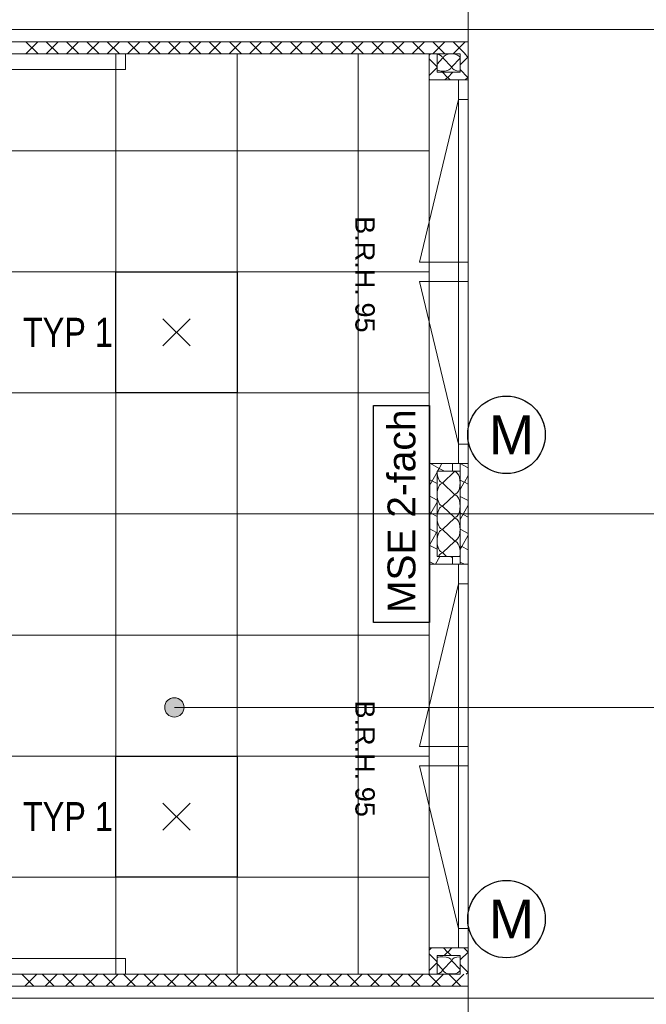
# Model space of a CAD drawing. Extents: x 1101 to 1942, y 41 to 882.
# Tile 17 of 104: x 1548 to 1613, y 389 to 490. Entities that reach past the tile are written whole.
import ezdxf
from ezdxf.lldxf.tags import DXFTag

# ---------------------------------------------------------------- set-up
doc = ezdxf.new("R2010")
doc.units = 0
doc.layers.get('0').update_dxf_attribs({"lineweight": 13})
for name, color, linetype, lineweight in [('Axen', 7, 'Continuous', 25), ('BI_X_Geometrie', 7, 'Continuous', 13), ('Deckenspiegel', 7, 'Continuous', 25), ('Fenster', 7, 'Continuous', 25), ('Fullfläche', 7, 'Continuous', 25), ('Maßlinien', 7, 'Continuous', 25), ('Wände', 7, 'Continuous', 25)]:
    doc.layers.add(name, color=color, linetype=linetype, lineweight=lineweight)
for name, color, linetype, lineweight, true_color in [('BI_E_Licht', 7, 'Continuous', 25, 0xff6600), ('BI_E_Starkstrom', 1, 'Continuous', 25, 0xff0000), ('BI_E_Trassen 2', 6, 'Continuous', 18, 0xff00ff)]:
    doc.layers.add(name, color=color, linetype=linetype, lineweight=lineweight, true_color=true_color)
doc.styles.get("Standard").update_dxf_attribs({"font": 'arial.ttf'})
tags = doc.linetypes.add('ALL_S25', pattern=[0.001, 0, -0.001]).pattern_tags.tags
tags[6:7] = [DXFTag(74, 4), DXFTag(75, 0), DXFTag(340, '0'), DXFTag(46, 1.0), DXFTag(50, 0.0), DXFTag(44, 0.0), DXFTag(45, 0.0)]
tags[4:5] = [DXFTag(74, 4), DXFTag(75, 0), DXFTag(340, '0'), DXFTag(46, 1.0), DXFTag(50, 0.0), DXFTag(44, 0.0), DXFTag(45, 0.0)]
tags = doc.linetypes.add('VERDECKT2_S2-A03CP7TW1H', pattern=[0.0027, 0.002, -0.0007]).pattern_tags.tags
tags[6:7] = [DXFTag(74, 4), DXFTag(75, 0), DXFTag(340, '0'), DXFTag(46, 1.0), DXFTag(50, 0.0), DXFTag(44, 0.0), DXFTag(45, 0.0)]
tags[4:5] = [DXFTag(74, 4), DXFTag(75, 0), DXFTag(340, '0'), DXFTag(46, 1.0), DXFTag(50, 0.0), DXFTag(44, 0.0), DXFTag(45, 0.0)]

# ---------------------------------------------------------------- blocks, each defined once
blk = doc.blocks.new('Referenz-A03CP7TX1H', base_point=(1202.26, 90.13))
at = {"layer": 'Axen', "color": 0, "linetype": 'ALL_S25', "lineweight": -2, "ltscale": 0.13}
for p, q in [((1594.7, 90.13), (1594.7, 825.65)), ((1661.85, 489.45), (1222.34, 489.45)), ((1661.84, 439.45), (1222.33, 439.45)), ((1661.83, 389.45), (1222.32, 389.45))]:
    blk.add_line(p, q, dxfattribs=at)
at = {"layer": 'Deckenspiegel', "color": 0, "lineweight": -2}
for p, q in [((1476, 486.95), (1590.7, 486.95)), ((1558.35, 486.95), (1558.35, 391.95)), ((1570.85, 486.95), (1570.85, 391.95)), ((1583.35, 486.95), (1583.35, 391.95)), ((1590.7, 486.95), (1590.7, 391.95)), ((1476, 476.95), (1590.7, 476.95)), ((1476, 464.45), (1590.7, 464.45)), ((1476, 451.95), (1590.7, 451.95)), ((1476, 439.45), (1590.7, 439.45)), ((1476, 426.95), (1590.7, 426.95)), ((1476, 414.45), (1590.7, 414.45)), ((1476, 401.95), (1590.7, 401.95)), ((1590.7, 391.95), (1476, 391.95))]:
    blk.add_line(p, q, dxfattribs=at)
at = {"layer": 'Fenster', "color": 0, "lineweight": -2}
for p, q in [((1594.7, 484.25), (1590.7, 484.25)), ((1593.7, 484.25), (1593.7, 444.65)), ((1593.7, 482.25), (1594.7, 482.25)), ((1593.7, 465.45), (1594.7, 465.45)), ((1594.7, 463.45), (1593.7, 463.45)), ((1593.7, 446.65), (1594.7, 446.65)), ((1594.7, 444.65), (1590.7, 444.65)), ((1594.7, 434.25), (1590.7, 434.25)), ((1593.7, 434.25), (1593.7, 394.65)), ((1593.7, 432.25), (1594.7, 432.25)), ((1593.7, 415.45), (1594.7, 415.45)), ((1594.7, 413.45), (1593.7, 413.45)), ((1593.7, 396.65), (1594.7, 396.65)), ((1594.7, 394.65), (1590.7, 394.65))]:
    blk.add_line(p, q, dxfattribs=at)
at = {"layer": 'Fenster', "color": 0, "linetype": 'VERDECKT2_S2-A03CP7TW1H', "lineweight": -2, "ltscale": 0.13}
for p, q in [((1593.7, 482.25), (1589.7, 465.45)), ((1589.7, 465.45), (1593.7, 465.45)), ((1589.7, 463.45), (1593.7, 463.45)), ((1593.7, 446.65), (1589.7, 463.45)), ((1593.7, 432.25), (1589.7, 415.45)), ((1589.7, 415.45), (1593.7, 415.45)), ((1589.7, 413.45), (1593.7, 413.45)), ((1593.7, 396.65), (1589.7, 413.45))]:
    blk.add_line(p, q, dxfattribs=at)
at = {"layer": 'Fullfläche', "color": 0, "lineweight": -2}
for p, q in [((1550.3, 488.19), (1549.05, 486.95)), ((1549.06, 488.19), (1550.31, 486.95)), ((1552.4, 488.19), (1551.15, 486.95)), ((1551.16, 488.19), (1552.41, 486.95)), ((1554.5, 488.19), (1553.25, 486.95)), ((1553.26, 488.19), (1554.51, 486.95)), ((1556.6, 488.19), (1555.35, 486.95)), ((1555.36, 488.19), (1556.61, 486.95)), ((1558.7, 488.19), (1557.45, 486.95)), ((1557.46, 488.19), (1558.71, 486.95)), ((1560.8, 488.19), (1559.55, 486.95)), ((1559.56, 488.19), (1560.81, 486.95)), ((1562.9, 488.19), (1561.65, 486.95)), ((1561.66, 488.19), (1562.91, 486.95)), ((1565, 488.19), (1563.75, 486.95)), ((1563.76, 488.19), (1565.01, 486.95)), ((1567.1, 488.19), (1565.85, 486.95)), ((1565.86, 488.19), (1567.11, 486.95)), ((1569.19, 488.2), (1567.95, 486.95)), ((1567.96, 488.19), (1569.21, 486.95)), ((1571.29, 488.2), (1570.05, 486.95)), ((1570.06, 488.2), (1571.31, 486.95)), ((1573.39, 488.2), (1572.15, 486.95)), ((1572.16, 488.2), (1573.41, 486.95)), ((1575.49, 488.2), (1574.25, 486.95)), ((1574.26, 488.2), (1575.51, 486.95)), ((1577.59, 488.2), (1576.35, 486.95)), ((1576.36, 488.2), (1577.61, 486.95)), ((1579.69, 488.2), (1578.45, 486.95)), ((1578.46, 488.2), (1579.71, 486.95)), ((1581.79, 488.2), (1580.55, 486.95)), ((1580.56, 488.2), (1581.81, 486.95)), ((1583.89, 488.2), (1582.65, 486.95)), ((1582.66, 488.2), (1583.91, 486.95)), ((1585.99, 488.2), (1584.75, 486.95)), ((1584.76, 488.2), (1586.01, 486.95)), ((1588.09, 488.2), (1586.85, 486.95)), ((1586.86, 488.2), (1588.11, 486.95)), ((1590.19, 488.2), (1588.95, 486.95)), ((1588.96, 488.2), (1590.21, 486.95)), ((1592.29, 488.2), (1591.05, 486.95)), ((1591.06, 488.2), (1592.31, 486.95)), ((1594.39, 488.2), (1593.15, 486.95)), ((1593.16, 488.2), (1594.41, 486.95)), ((1590.82, 486.95), (1590.7, 486.83)), ((1594.69, 486.62), (1594.37, 486.95)), ((1590.7, 486.42), (1591.5, 485.62)), ((1592.08, 486.5), (1591.5, 485.89)), ((1592.98, 485.6), (1592.12, 486.5)), ((1593.88, 486.5), (1593.02, 485.6)), ((1594.69, 486.62), (1593.9, 485.83)), ((1594.7, 486.63), (1594.7, 486.62)), ((1594.7, 486.62), (1594.7, 486.62)), ((1591.5, 485.53), (1590.7, 484.73)), ((1592.07, 485.05), (1592.59, 484.52)), ((1593.12, 485.05), (1592.6, 484.52)), ((1594.69, 484.52), (1593.9, 485.32)), ((1590.7, 484.32), (1590.77, 484.25)), ((1592.59, 484.52), (1592.32, 484.25)), ((1592.6, 484.52), (1592.87, 484.25)), ((1594.69, 484.52), (1594.42, 484.25)), ((1594.7, 484.53), (1594.7, 484.52)), ((1594.7, 484.52), (1594.7, 484.52)), ((1590.81, 444.65), (1591.71, 444.15)), ((1591.99, 444.65), (1591.71, 444.15)), ((1593.9, 444.65), (1594.7, 444.21)), ((1591.5, 443.76), (1590.7, 442.31)), ((1591.71, 444.15), (1591.54, 443.85)), ((1591.71, 444.15), (1592.27, 443.85)), ((1593.3, 443.82), (1592.1, 442.67)), ((1594.7, 443.42), (1594.32, 442.72)), ((1590.7, 443.02), (1591.5, 442.58)), ((1592.1, 442.62), (1593.3, 441.47)), ((1593.9, 442.95), (1594.31, 442.72)), ((1594.31, 442.72), (1593.9, 441.96)), ((1594.32, 442.72), (1594.7, 442.51)), ((1590.7, 441.32), (1591.5, 440.88)), ((1593.3, 441.42), (1592.1, 440.27)), ((1593.9, 441.26), (1594.7, 440.82)), ((1591.5, 440.68), (1590.87, 439.53)), ((1592.1, 440.22), (1593.3, 439.07)), ((1594.7, 440.34), (1593.9, 438.88)), ((1590.7, 439.63), (1590.87, 439.53)), ((1590.87, 439.53), (1590.7, 439.22)), ((1590.87, 439.53), (1591.5, 439.19)), ((1593.9, 439.56), (1594.7, 439.12)), ((1593.3, 439.02), (1592.1, 437.87)), ((1590.7, 437.93), (1591.45, 437.52)), ((1591.45, 437.52), (1590.7, 436.14)), ((1591.5, 437.59), (1591.46, 437.52)), ((1591.46, 437.52), (1591.5, 437.49)), ((1592.1, 437.82), (1593.3, 436.67)), ((1593.9, 437.87), (1594.7, 437.43)), ((1594.7, 437.25), (1594.06, 436.09)), ((1590.7, 436.24), (1591.5, 435.8)), ((1593.3, 436.62), (1592.1, 435.47)), ((1593.9, 436.17), (1594.05, 436.09)), ((1592.1, 435.42), (1592.49, 435.05)), ((1594.06, 436.08), (1593.9, 435.8)), ((1594.06, 436.09), (1594.7, 435.73)), ((1590.7, 434.54), (1591.24, 434.25)), ((1591.79, 435.05), (1591.35, 434.25)), ((1592.86, 435.05), (1593.1, 434.92)), ((1593.1, 434.34), (1593.05, 434.25)), ((1593.9, 434.48), (1594.32, 434.25)), ((1590.7, 394.43), (1590.92, 394.65)), ((1592.17, 394.65), (1592.59, 394.22)), ((1592.6, 394.22), (1593.02, 394.65)), ((1594.7, 394.22), (1594.27, 394.65)), ((1590.7, 394.02), (1591.5, 393.22)), ((1592.22, 393.85), (1592.59, 394.22)), ((1592.6, 394.22), (1592.97, 393.85)), ((1594.7, 394.22), (1593.9, 393.42)), ((1594.7, 394.22), (1594.7, 394.22)), ((1594.7, 394.22), (1594.7, 394.22)), ((1590.7, 392.33), (1591.5, 393.13)), ((1592.08, 392.4), (1591.5, 393.01)), ((1592.98, 393.3), (1592.12, 392.4)), ((1593.88, 392.4), (1593.02, 393.3)), ((1594.7, 392.12), (1593.9, 392.92)), ((1548.62, 391.95), (1549.86, 390.7)), ((1550.17, 391.95), (1548.93, 390.7)), ((1550.72, 391.95), (1551.96, 390.7)), ((1552.27, 391.95), (1551.03, 390.7)), ((1552.82, 391.95), (1554.06, 390.7)), ((1554.37, 391.95), (1553.13, 390.7)), ((1554.92, 391.95), (1556.16, 390.7)), ((1556.47, 391.95), (1555.23, 390.7)), ((1557.02, 391.95), (1558.26, 390.7)), ((1558.57, 391.95), (1557.33, 390.7)), ((1559.12, 391.95), (1560.36, 390.7)), ((1560.67, 391.95), (1559.43, 390.7)), ((1561.22, 391.95), (1562.46, 390.7)), ((1562.77, 391.95), (1561.53, 390.7)), ((1563.31, 391.95), (1564.56, 390.7)), ((1564.87, 391.95), (1563.63, 390.7)), ((1565.41, 391.95), (1566.66, 390.7)), ((1566.97, 391.95), (1565.73, 390.7)), ((1567.51, 391.95), (1568.76, 390.7)), ((1569.07, 391.95), (1567.83, 390.7)), ((1569.61, 391.95), (1570.86, 390.7)), ((1571.17, 391.95), (1569.93, 390.7)), ((1571.71, 391.95), (1572.96, 390.7)), ((1573.28, 391.95), (1572.03, 390.7)), ((1573.81, 391.95), (1575.06, 390.7)), ((1575.38, 391.95), (1574.13, 390.7)), ((1575.91, 391.95), (1577.16, 390.7)), ((1577.48, 391.95), (1576.23, 390.7)), ((1578.01, 391.95), (1579.26, 390.7)), ((1579.58, 391.95), (1578.33, 390.7)), ((1580.11, 391.95), (1581.36, 390.7)), ((1581.68, 391.95), (1580.43, 390.7)), ((1582.21, 391.95), (1583.46, 390.7)), ((1583.78, 391.95), (1582.53, 390.7)), ((1584.31, 391.95), (1585.56, 390.7)), ((1585.88, 391.95), (1584.63, 390.7)), ((1586.41, 391.95), (1587.66, 390.7)), ((1587.98, 391.95), (1586.73, 390.7)), ((1588.51, 391.95), (1589.76, 390.7)), ((1590.08, 391.95), (1588.83, 390.7)), ((1590.61, 391.95), (1591.86, 390.7)), ((1592.18, 391.95), (1590.93, 390.7)), ((1592.71, 391.95), (1593.96, 390.7)), ((1594.28, 391.95), (1593.03, 390.7)), ((1594.7, 392.12), (1594.52, 391.95)), ((1594.7, 392.13), (1594.7, 392.12)), ((1594.7, 392.12), (1594.7, 392.12))]:
    blk.add_line(p, q, dxfattribs=at)
for centre, major_axis, start_param, end_param in [((1593, 486.5), (-0.882, 0), 3.141593, 6.283185), ((1591.2, 486.5), (-0.882, 0), 3.141593, 4.365234), ((1592.1, 485.6), (-0.882, 0), 0.822565, 1.570796), ((1592.1, 485.6), (-0.882, 0), 1.570796, 3.141593), ((1593.9, 485.6), (-0.882, 0), 0, 1.570763), ((1592.1, 443.85), (0, -1.18), 4.712389, 6.283185), ((1593.3, 442.65), (0, -1.18), 0, 3.141593), ((1592.1, 441.45), (0, -1.18), 3.141593, 4.712389), ((1592.1, 441.45), (0, -1.18), 4.712389, 6.283185), ((1593.3, 440.25), (0, -1.18), 0, 3.141593), ((1592.1, 439.05), (0, -1.18), 3.141593, 4.712389), ((1592.1, 439.05), (0, -1.18), 4.712389, 6.283185), ((1593.3, 437.85), (0, -1.18), 0, 3.141593), ((1592.1, 436.65), (0, -1.18), 3.141593, 4.712389), ((1592.1, 436.65), (0, -1.18), 4.712389, 6.283185), ((1593.3, 435.45), (0, -1.18), 1.223758, 3.141593), ((1592.1, 434.25), (0, -1.18), 3.141593, 3.964323), ((1592.1, 393.3), (-0.882, 0), 4.712389, 5.460544), ((1592.1, 393.3), (-0.882, 0), 3.141593, 4.712389), ((1593.9, 393.3), (-0.882, 0), 4.712422, 6.283185), ((1591.2, 392.4), (-0.882, 0), 1.917963, 3.141593), ((1593, 392.4), (-0.882, 0), 0, 3.141593)]:
    blk.add_ellipse(centre, major_axis=major_axis, ratio=0.5, start_param=start_param, end_param=end_param, dxfattribs=at)
at = {"layer": 'Wände', "color": 0, "lineweight": -2}
for p, q in [((1594.7, 389.45), (1594.7, 639.45)), ((1473.5, 489.45), (1594.7, 489.45)), ((1594.7, 488.2), (1474.75, 488.2)), ((1476, 486.95), (1593.9, 486.95)), ((1590.7, 486.95), (1590.7, 391.95)), ((1591.5, 486.95), (1591.5, 485.05)), ((1593.9, 485.05), (1593.9, 486.95)), ((1591.5, 485.05), (1593.9, 485.05)), ((1593.1, 443.85), (1593.1, 444.65)), ((1593.9, 434.25), (1593.9, 444.65)), ((1593.9, 443.85), (1591.5, 443.85)), ((1591.5, 443.85), (1591.5, 435.05)), ((1591.5, 435.05), (1593.9, 435.05)), ((1593.1, 435.05), (1593.1, 434.25)), ((1591.5, 391.95), (1591.5, 393.85)), ((1591.5, 393.85), (1593.9, 393.85)), ((1593.9, 393.85), (1593.9, 391.95)), ((1476, 391.95), (1593.9, 391.95)), ((1474.75, 390.71), (1594.7, 390.7)), ((1594.7, 389.45), (1473.5, 389.45)), ((1594.7, 239.45), (1594.7, 389.45))]:
    blk.add_line(p, q, dxfattribs=at)
at = {"layer": 'Maßlinien', "color": 0, "lineweight": -2, "char_height": 2, "attachment_point": 1, "rotation": 270}
for s, insert in [('{\\fArial;B.R.H.}', (1585.07, 470.19)), ('{\\fArial;95}', (1585.07, 461.28)), ('{\\fArial;B.R.H.}', (1585.07, 420.19)), ('{\\fArial;95}', (1585.07, 411.28))]:
    blk.add_mtext(s, dxfattribs=dict(at, insert=insert))
blk = doc.blocks.new('Abkofferung-A03CP80L1H', base_point=(1507.35, 391.94))
at = {"color": 0, "linetype": 'ByBlock', "lineweight": -2, "ltscale": 0.13}
for p, q in [((1507.35, 391.94), (1507.35, 393.54)), ((1507.35, 393.54), (1559.34, 393.54)), ((1559.34, 393.54), (1559.34, 391.94)), ((1559.34, 391.94), (1507.35, 391.94))]:
    blk.add_line(p, q, dxfattribs=at)
blk = doc.blocks.new('Abkofferung-A03CP80N1H', base_point=(1507.35, 485.34))
at = {"color": 0, "linetype": 'ByBlock', "lineweight": -2, "ltscale": 0.13}
for p, q in [((1507.35, 485.34), (1507.35, 486.94)), ((1507.35, 486.94), (1559.34, 486.94)), ((1559.34, 486.94), (1559.34, 485.34)), ((1559.34, 485.34), (1507.35, 485.34))]:
    blk.add_line(p, q, dxfattribs=at)
blk = doc.blocks.new('RZB Sidelite ECO 30W-A03CP8111H', base_point=(1558.35, 451.95))
at = {"color": 0, "lineweight": -2}
for p, q in [((1558.35, 451.95), (1558.35, 464.45)), ((1558.35, 464.45), (1570.85, 464.45)), ((1570.85, 464.45), (1570.85, 451.95)), ((1566, 456.8), (1563.2, 459.6)), ((1566, 459.6), (1563.2, 456.8)), ((1570.85, 451.95), (1558.35, 451.95))]:
    blk.add_line(p, q, dxfattribs=at)
blk = doc.blocks.new('RZB Sidelite ECO 30W-A03CP8131H', base_point=(1558.35, 401.95))
at = {"color": 0, "lineweight": -2}
for p, q in [((1558.35, 401.95), (1558.35, 414.45)), ((1558.35, 414.45), (1570.85, 414.45)), ((1570.85, 414.45), (1570.85, 401.95)), ((1566, 406.8), (1563.2, 409.6)), ((1566, 409.6), (1563.2, 406.8)), ((1570.85, 401.95), (1558.35, 401.95))]:
    blk.add_line(p, q, dxfattribs=at)
blk = doc.blocks.new('Motor Sonnenschutz-A03CP81N1H', base_point=(1594.67, 393.62))
at = {"color": 0, "lineweight": -2}
blk.add_circle((1598.67, 397.62), 4, dxfattribs=at)
at = {"color": 0, "lineweight": -2, "insert": (1596.86, 399.62), "char_height": 4, "attachment_point": 1}
blk.add_mtext('{\\fArial;M}', dxfattribs=at)
blk = doc.blocks.new('Motor Sonnenschutz-A03CP81P1H', base_point=(1594.67, 443.62))
at = {"color": 0, "lineweight": -2}
blk.add_circle((1598.67, 447.62), 4, dxfattribs=at)
at = {"color": 0, "lineweight": -2, "insert": (1596.86, 449.62), "char_height": 4, "attachment_point": 1}
blk.add_mtext('{\\fArial;M}', dxfattribs=at)
blk = doc.blocks.new('Blockreferenz-A03CP84F1H', base_point=(1584.95, 428.24))
at = {"layer": 'BI_E_Starkstrom', "linetype": 'ByBlock', "ltscale": 0.25}
for p, q in [((1584.95, 428.24), (1584.95, 450.64)), ((1584.95, 450.64), (1590.71, 450.64)), ((1590.71, 450.64), (1590.71, 428.24)), ((1590.71, 428.24), (1584.95, 428.24))]:
    blk.add_line(p, q, dxfattribs=at)
at = {"layer": 'BI_E_Starkstrom', "linetype": 'ByBlock', "ltscale": 0.25, "insert": (1586.39, 429.22), "char_height": 2.88, "attachment_point": 1, "rotation": 90}
blk.add_mtext('{\\fArial;MSE 2-fach}', dxfattribs=at)
blk = doc.blocks.new('Schraffur-A03CP8811H', base_point=(1563.38, 418.48))
at = {"linetype": 'ByBlock', "lineweight": -2, "ltscale": 0.13}
blk.add_hatch(color=0, dxfattribs=at).paths.add_polyline_path([(1564.38, 418.48), (1564.24, 418.49), (1564.1, 418.52), (1563.96, 418.57), (1563.84, 418.64), (1563.73, 418.73), (1563.62, 418.83), (1563.54, 418.94), (1563.47, 419.07), (1563.42, 419.2), (1563.39, 419.34), (1563.38, 419.48), (1563.39, 419.62), (1563.42, 419.76), (1563.47, 419.9), (1563.54, 420.02), (1563.62, 420.14), (1563.73, 420.24), (1563.84, 420.32), (1563.96, 420.39), (1564.1, 420.44), (1564.24, 420.47), (1564.38, 420.48), (1564.52, 420.47), (1564.66, 420.44), (1564.8, 420.39), (1564.92, 420.32), (1565.03, 420.24), (1565.14, 420.14), (1565.22, 420.02), (1565.29, 419.9), (1565.34, 419.76), (1565.37, 419.62), (1565.38, 419.48), (1565.37, 419.34), (1565.34, 419.2), (1565.29, 419.07), (1565.22, 418.94), (1565.14, 418.83), (1565.03, 418.73), (1564.92, 418.64), (1564.8, 418.57), (1564.66, 418.52), (1564.52, 418.49)])
blk = doc.blocks.new('Kreis-A03CP8871H', base_point=(1563.38, 418.48))
at = {"color": 0, "linetype": 'ByBlock', "lineweight": -2, "ltscale": 0.13}
blk.add_circle((1564.38, 419.48), 1, dxfattribs=at)

msp = doc.modelspace()

# ---------------------------------------------------------------- linework, layer by layer
at = {"layer": 'BI_X_Geometrie', "color": 7, "ltscale": 0.13}
msp.add_line((1669.03, 419.48), (1564.38, 419.48), dxfattribs=at)

# ---------------------------------------------------------------- block references
at = {"color": 251, "lineweight": 13, "ltscale": 0.13, "true_color": 0x5f5f5f}
msp.add_blockref('Referenz-A03CP7TX1H', (1202.26, 90.13), dxfattribs=at)
at = {"color": 7, "ltscale": 0.13}
msp.add_blockref('Schraffur-A03CP8811H', (1563.38, 418.48), dxfattribs=at)
at = {"layer": 'BI_E_Licht', "linetype": 'Continuous', "ltscale": 0.25}
for name, p in [('RZB Sidelite ECO 30W-A03CP8111H', (1558.35, 451.95)), ('RZB Sidelite ECO 30W-A03CP8131H', (1558.35, 401.95))]:
    msp.add_blockref(name, p, dxfattribs=at)
at = {"layer": 'BI_E_Starkstrom', "linetype": 'Continuous', "ltscale": 0.25}
for name, p in [('Motor Sonnenschutz-A03CP81P1H', (1594.67, 443.62)), ('Motor Sonnenschutz-A03CP81N1H', (1594.67, 393.62))]:
    msp.add_blockref(name, p, dxfattribs=at)
at = {"layer": 'BI_E_Trassen 2', "color": 81, "lineweight": 13, "ltscale": 0.13, "true_color": 0x99ff99}
for name, p in [('Abkofferung-A03CP80N1H', (1507.35, 485.34)), ('Abkofferung-A03CP80L1H', (1507.35, 391.94))]:
    msp.add_blockref(name, p, dxfattribs=at)
at = {"layer": 'BI_X_Geometrie', "ltscale": 0.13}
msp.add_blockref('Blockreferenz-A03CP84F1H', (1584.95, 428.24), dxfattribs=at)
at = {"layer": 'BI_X_Geometrie', "color": 7, "ltscale": 0.13}
msp.add_blockref('Kreis-A03CP8871H', (1563.38, 418.48), dxfattribs=at)

# ---------------------------------------------------------------- texts
at = {"layer": 'BI_E_Licht', "ltscale": 0.25, "char_height": 3, "attachment_point": 1}
for insert in [(1548.73, 459.7), (1548.73, 409.7)]:
    msp.add_mtext('{\\W0.8;\\fArial;TYP 1}', dxfattribs=dict(at, insert=insert))

doc.saveas('drawing.dxf')
